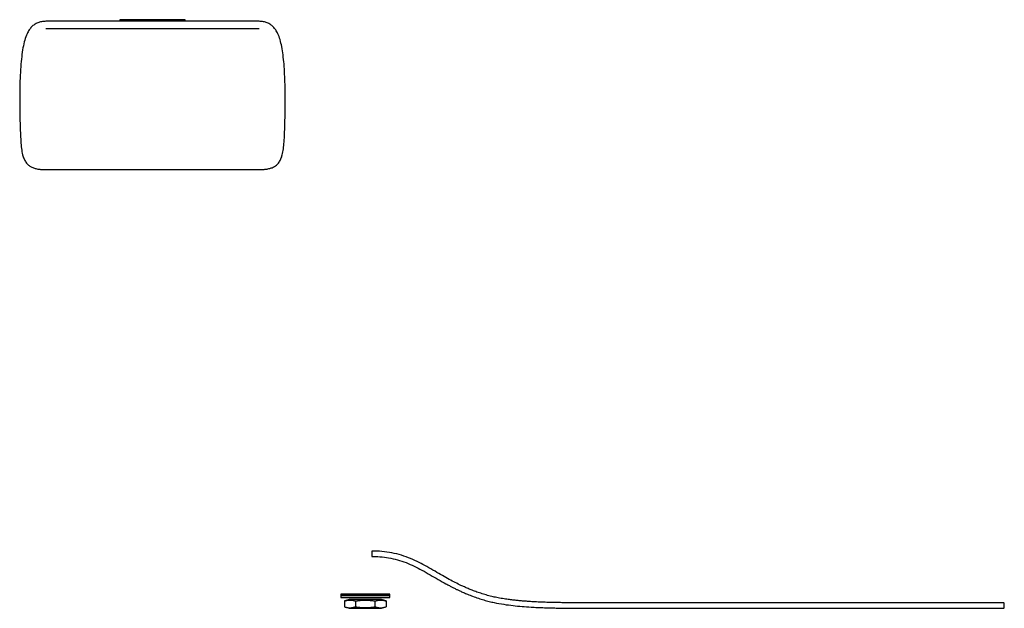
# Paper-space layout '_Inferior' of a CAD drawing. Header units: millimetres. Extents: x -227 to 676, y 0 to 540.
import ezdxf

# ---------------------------------------------------------------- set-up
doc = ezdxf.new("R2010")
doc.units = ezdxf.units.MM

psp = doc.layouts.new('_Inferior')

# ---------------------------------------------------------------- linework, layer by layer
at = {"color": 7, "linetype": 'Continuous', "lineweight": 25}
for p, q in [((-7.24, 538), (-202.76, 538)), ((-135, 539.51), (-135, 537.99)), ((-75, 537.99), (-75, 539.51)), ((-7.3, 531), (-202.7, 531)), ((-207.49, 402.3), (-2.51, 402.3)), ((67.5, 12.5), (67.5, 11.99)), ((67.5, 12), (112.5, 12)), ((67.5, 11.5), (67.5, 9.99)), ((67.5, 10), (112.5, 10)), ((112.5, 11.99), (112.5, 12.5)), ((112.5, 9.99), (112.5, 11.5)), ((75.15, 8.05), (70.88, 6.71)), ((70.88, 6.71), (70.88, 1.38)), ((70.88, 1.38), (75.15, 0.04)), ((104.87, 8.04), (75.13, 8.04)), ((80.94, 6.71), (80.94, 1.38)), ((99.06, 1.38), (99.06, 6.71)), ((109.12, 6.71), (104.85, 8.05)), ((104.85, 0.04), (109.12, 1.38)), ((109.12, 6.71), (109.12, 1.38))]:
    psp.add_line(p, q, dxfattribs=at)
for centre, start, end in [((68, 12.5), 90, 180.01851), ((68, 12), 180.01851, 270), ((112, 12.5), 0.01851, 90), ((112, 12), 270, 0.01851)]:
    psp.add_arc(centre, 0.5, start, end, dxfattribs=at)
for points, knots in [([(-202.76, 538), (-204.07, 537.93), (-206.58, 537.81), (-210.11, 536.81), (-213.2, 535.19), (-215.86, 532.92), (-218.11, 530.04), (-220.3, 526.01), (-222.23, 520.55), (-223.81, 513.5), (-224.97, 505.33), (-225.81, 496), (-226.35, 485.73), (-226.64, 474.81), (-226.69, 464.14), (-226.58, 454.03), (-226.37, 444.75), (-226.07, 436.16), (-225.73, 428.44), (-225.17, 421.66), (-224.23, 416.21), (-222.84, 411.97), (-221.09, 408.76), (-218.83, 406.28), (-216.17, 404.49), (-213.29, 403.32), (-210.79, 402.73), (-208.85, 402.43), (-207.95, 402.35), (-207.49, 402.3)], [0, 0, 0, 0, 0.025099, 0.047956, 0.069678, 0.091445, 0.114347, 0.139248, 0.178922, 0.224841, 0.27754, 0.336799, 0.404113, 0.47458, 0.545923, 0.608487, 0.668267, 0.723608, 0.773081, 0.816394, 0.853816, 0.878737, 0.901503, 0.923375, 0.942117, 0.962502, 0.982603, 0.991195, 1, 1, 1, 1]), ([(-75, 539.5), (-75, 539.5), (-75.16, 539.5), (-75.84, 539.5), (-76.38, 539.5), (-77.84, 539.5), (-78.77, 539.5), (-81.01, 539.5), (-82.32, 539.5), (-85.25, 539.5), (-86.87, 539.5), (-90.3, 539.5), (-92.11, 539.5), (-95.8, 539.5), (-97.68, 539.5), (-101.4, 539.5), (-103.23, 539.5), (-106.77, 539.5), (-108.6, 539.5), (-112.32, 539.5), (-114.2, 539.5), (-117.89, 539.5), (-119.7, 539.5), (-123.13, 539.5), (-124.75, 539.5), (-127.68, 539.5), (-128.99, 539.5), (-131.23, 539.5), (-132.16, 539.5), (-133.62, 539.5), (-134.16, 539.5), (-134.84, 539.5), (-135, 539.5), (-135, 539.5)], [0, 0, 0, 0, 0.0625, 0.0625, 0.125, 0.125, 0.1875, 0.1875, 0.25, 0.25, 0.3125, 0.3125, 0.375, 0.375, 0.4375, 0.4375, 0.5, 0.5, 0.5625, 0.5625, 0.625, 0.625, 0.6875, 0.6875, 0.75, 0.75, 0.8125, 0.8125, 0.875, 0.875, 0.9375, 0.9375, 1, 1, 1, 1]), ([(-2.51, 402.3), (-2.1, 402.34), (-1.27, 402.42), (0.15, 402.63), (2.12, 403.02), (4.43, 403.74), (6.75, 404.87), (8.98, 406.44), (11.09, 408.76), (12.84, 411.97), (14.2, 416.12), (15.12, 421.35), (15.69, 427.75), (16.02, 435.03), (16.32, 443.11), (16.54, 451.86), (16.67, 461.06), (16.67, 470.48), (16.52, 480.06), (16.18, 489.53), (15.6, 498.66), (14.76, 507.04), (13.61, 514.51), (12.09, 521), (10.23, 526.14), (8.11, 530.04), (5.86, 532.92), (3.2, 535.19), (0.11, 536.81), (-3.42, 537.81), (-5.93, 537.93), (-7.24, 538)], [0, 0, 0, 0, 0.007985, 0.015832, 0.027485, 0.046509, 0.062016, 0.07665, 0.09852, 0.121286, 0.146205, 0.181802, 0.22275, 0.2693, 0.32131, 0.377638, 0.436845, 0.497496, 0.558164, 0.620193, 0.679072, 0.733224, 0.78147, 0.823826, 0.860758, 0.885658, 0.908559, 0.930325, 0.952046, 0.974902, 1, 1, 1, 1]), ([(675.09, 5), (671.31, 5), (663.87, 5), (653.24, 5), (643.3, 5), (634.08, 5), (625.56, 5), (617.7, 5), (610.46, 5), (602.73, 5), (594.72, 5), (586.61, 5), (579.35, 5), (572.82, 5), (566.96, 5), (561.68, 5), (556.94, 5), (552.58, 5), (547.35, 5), (541.06, 5), (533.5, 5), (525.56, 5), (518.43, 5), (512.2, 5), (507.14, 5), (502.1, 5), (497.13, 5), (492.29, 5), (487.06, 5), (481.48, 5), (475.65, 5), (469.77, 5), (463.95, 5), (457.65, 5), (450.97, 5), (444, 5), (435.71, 5), (426.32, 5), (416.04, 5), (406.39, 5), (397.41, 5), (389.07, 5), (381.28, 5), (373.54, 5), (365.55, 5), (356.96, 5), (347.88, 5), (338.29, 5), (328.19, 5), (319.3, 5), (311.77, 5), (305.83, 5), (299.56, 5), (292.94, 5.01), (285.95, 5.03), (279.27, 5.07), (273.06, 5.13), (267.42, 5.21), (261.84, 5.33), (255.91, 5.48), (249.89, 5.7), (244.02, 5.99), (238.84, 6.31), (234.28, 6.65), (230.19, 7.02), (226.18, 7.44), (221.87, 7.97), (216.96, 8.69), (211.99, 9.56), (206.96, 10.62), (202.1, 11.83), (197.16, 13.28), (192.48, 14.85), (188.23, 16.44), (184.42, 18), (180.96, 19.51), (177.07, 21.31), (172.44, 23.59), (166.8, 26.57), (160.61, 30.03), (153.75, 34), (146.61, 38.12), (139.2, 42.1), (131.53, 45.68), (123.21, 48.76), (114.37, 51), (105.22, 52.3), (99.04, 52.43), (95.94, 52.5)], [0, 0, 0, 0, 0.015328, 0.030218, 0.044672, 0.058689, 0.07227, 0.085414, 0.098122, 0.110392, 0.128035, 0.14469, 0.160351, 0.175023, 0.188705, 0.201176, 0.212691, 0.22325, 0.233302, 0.251549, 0.270186, 0.289214, 0.30863, 0.318584, 0.328638, 0.33879, 0.346469, 0.354178, 0.361895, 0.369619, 0.377354, 0.385101, 0.392859, 0.40063, 0.411006, 0.421405, 0.431821, 0.44972, 0.467676, 0.485215, 0.501902, 0.517737, 0.532722, 0.546854, 0.562771, 0.579443, 0.596958, 0.615274, 0.633851, 0.652512, 0.661877, 0.671262, 0.680702, 0.69025, 0.699904, 0.709661, 0.717048, 0.724492, 0.731995, 0.739513, 0.749054, 0.757952, 0.766209, 0.773823, 0.780795, 0.787468, 0.795371, 0.804686, 0.815408, 0.82437, 0.834113, 0.843681, 0.852314, 0.860015, 0.866785, 0.872639, 0.878171, 0.887012, 0.896283, 0.906455, 0.917532, 0.929512, 0.940224, 0.951591, 0.963451, 0.975513, 0.987713, 1, 1, 1, 1]), ([(95.94, 52.5), (95.94, 52.5), (95.94, 52.45), (95.94, 52.2), (95.94, 52.01), (95.94, 51.52), (95.94, 51.23), (95.94, 50.61), (95.94, 50.29), (95.94, 49.71), (95.94, 49.39), (95.94, 48.77), (95.94, 48.48), (95.94, 47.99), (95.94, 47.8), (95.94, 47.55), (95.94, 47.5), (95.94, 47.5)], [0, 0, 0, 0, 0.125, 0.125, 0.25, 0.25, 0.375, 0.375, 0.5, 0.5, 0.625, 0.625, 0.75, 0.75, 0.875, 0.875, 1, 1, 1, 1]), ([(95.94, 47.5), (98.46, 47.45), (103.64, 47.36), (111.55, 46.4), (119.56, 44.62), (127.37, 41.96), (134.81, 38.69), (142.19, 34.87), (149.52, 30.68), (156.85, 26.42), (162.68, 23.14), (166.94, 20.85), (169.52, 19.5), (171.52, 18.48), (173.06, 17.72), (174.73, 16.9), (176.98, 15.84), (180.14, 14.4), (184.04, 12.73), (188.63, 10.93), (193.62, 9.17), (198.67, 7.61), (203.5, 6.31), (209.53, 4.93), (216.69, 3.63), (225.11, 2.49), (233.39, 1.68), (240.94, 1.15), (247.84, 0.79), (254.18, 0.54), (260.41, 0.36), (266.35, 0.23), (271.9, 0.15), (277.55, 0.09), (283.89, 0.04), (290.82, 0.02), (298.19, 0), (305.82, 0), (313.59, 0), (321.4, 0), (328.86, 0), (336.04, 0), (343.02, 0), (349.83, 0), (358.37, 0), (368.58, 0), (380.46, 0), (391.8, 0), (402.53, 0), (412.62, 0), (421.3, 0), (428.66, 0), (434.84, 0), (441.45, 0), (448.62, 0), (455.39, 0), (461.61, 0), (467.05, 0), (472.65, 0), (478.28, 0), (483.78, 0), (489, 0), (493.87, 0), (499.31, 0), (505.1, 0), (511.13, 0), (516.72, 0), (521.99, 0), (528.12, 0), (535.05, 0), (542.82, 0), (550.53, 0), (558.3, 0), (566.1, 0), (572.49, 0), (577.37, 0), (580.69, 0), (584.01, 0), (587.53, 0), (591.51, 0), (596.23, 0), (601.55, 0), (607.47, 0), (613.98, 0), (621.39, 0), (628.79, 0), (635.97, 0), (642.73, 0), (650.02, 0), (657.87, 0), (666.25, 0), (672.1, 0), (675.09, 0)], [0, 0, 0, 0, 0.0099831, 0.020546, 0.031556, 0.0424921, 0.0533396, 0.0641024, 0.0760598, 0.0878569, 0.0994563, 0.1047008, 0.1090552, 0.1124297, 0.1148226, 0.1168701, 0.12093, 0.1263645, 0.133174, 0.1413579, 0.1507735, 0.1601896, 0.1693193, 0.1781558, 0.1949561, 0.2106081, 0.2251193, 0.2386018, 0.2476418, 0.2568922, 0.2663486, 0.2735791, 0.2809248, 0.2883865, 0.2959647, 0.306249, 0.3167444, 0.3274509, 0.3405817, 0.3538316, 0.3670168, 0.3801351, 0.3931839, 0.4061672, 0.4190812, 0.4425791, 0.4658508, 0.4884798, 0.5079586, 0.5263943, 0.5437857, 0.5537306, 0.563802, 0.5742689, 0.5851346, 0.5963937, 0.6036345, 0.6110245, 0.6184531, 0.6258702, 0.6332764, 0.6406737, 0.6480629, 0.6554454, 0.6672347, 0.6789987, 0.690722, 0.7024036, 0.714043, 0.733346, 0.7525743, 0.7717795, 0.790962, 0.8099098, 0.8280065, 0.8354891, 0.8428071, 0.8499606, 0.8570428, 0.8651704, 0.8746694, 0.8855379, 0.8961723, 0.9078571, 0.9205916, 0.9343738, 0.944146, 0.9543845, 0.9650888, 0.9762596, 0.9878961, 1, 1, 1, 1]), ([(112.5, 12.5), (112.5, 12.5), (112.38, 12.5), (111.87, 12.5), (111.47, 12.5), (110.37, 12.5), (109.67, 12.5), (107.99, 12.5), (107.01, 12.5), (104.81, 12.5), (103.6, 12.5), (101.03, 12.5), (99.67, 12.5), (96.9, 12.5), (95.49, 12.5), (92.7, 12.5), (91.33, 12.5), (88.67, 12.5), (87.3, 12.5), (84.51, 12.5), (83.1, 12.5), (80.33, 12.5), (78.97, 12.5), (76.4, 12.5), (75.19, 12.5), (72.99, 12.5), (72.01, 12.5), (70.33, 12.5), (69.63, 12.5), (68.53, 12.5), (68.13, 12.5), (67.62, 12.5), (67.5, 12.5), (67.5, 12.5)], [0, 0, 0, 0, 0.0625, 0.0625, 0.125, 0.125, 0.1875, 0.1875, 0.25, 0.25, 0.3125, 0.3125, 0.375, 0.375, 0.4375, 0.4375, 0.5, 0.5, 0.5625, 0.5625, 0.625, 0.625, 0.6875, 0.6875, 0.75, 0.75, 0.8125, 0.8125, 0.875, 0.875, 0.9375, 0.9375, 1, 1, 1, 1]), ([(112.5, 11.5), (112.5, 11.5), (112.38, 11.5), (111.87, 11.5), (111.47, 11.5), (110.37, 11.5), (109.67, 11.5), (107.99, 11.5), (107.01, 11.5), (104.81, 11.5), (103.6, 11.5), (101.03, 11.5), (99.67, 11.5), (96.9, 11.5), (95.49, 11.5), (92.7, 11.5), (91.33, 11.5), (88.67, 11.5), (87.3, 11.5), (84.51, 11.5), (83.1, 11.5), (80.33, 11.5), (78.97, 11.5), (76.4, 11.5), (75.19, 11.5), (72.99, 11.5), (72.01, 11.5), (70.33, 11.5), (69.63, 11.5), (68.53, 11.5), (68.13, 11.5), (67.62, 11.5), (67.5, 11.5), (67.5, 11.5)], [0, 0, 0, 0, 0.0625, 0.0625, 0.125, 0.125, 0.1875, 0.1875, 0.25, 0.25, 0.3125, 0.3125, 0.375, 0.375, 0.4375, 0.4375, 0.5, 0.5, 0.5625, 0.5625, 0.625, 0.625, 0.6875, 0.6875, 0.75, 0.75, 0.8125, 0.8125, 0.875, 0.875, 0.9375, 0.9375, 1, 1, 1, 1]), ([(112, 13), (112, 13), (111.88, 13), (111.38, 13), (110.99, 13), (109.92, 13), (109.24, 13), (107.59, 13), (106.63, 13), (104.48, 13), (103.3, 13), (100.78, 13), (99.45, 13), (96.74, 13), (95.37, 13), (92.64, 13), (91.3, 13), (88.7, 13), (87.36, 13), (84.63, 13), (83.26, 13), (80.55, 13), (79.22, 13), (76.7, 13), (75.52, 13), (73.37, 13), (72.41, 13), (70.76, 13), (70.08, 13), (69.01, 13), (68.62, 13), (68.12, 13), (68, 13), (68, 13)], [0, 0, 0, 0, 0.0625, 0.0625, 0.125, 0.125, 0.1875, 0.1875, 0.25, 0.25, 0.3125, 0.3125, 0.375, 0.375, 0.4375, 0.4375, 0.5, 0.5, 0.5625, 0.5625, 0.625, 0.625, 0.6875, 0.6875, 0.75, 0.75, 0.8125, 0.8125, 0.875, 0.875, 0.9375, 0.9375, 1, 1, 1, 1]), ([(70.88, 6.71), (71.02, 6.75), (71.31, 6.84), (71.73, 6.96), (72.15, 7.07), (72.57, 7.17), (72.98, 7.26), (73.46, 7.35), (74.03, 7.44), (74.87, 7.53), (75.92, 7.58), (76.97, 7.53), (77.82, 7.43), (78.51, 7.33), (79.27, 7.17), (80.1, 6.97), (80.66, 6.8), (80.94, 6.71)], [0, 0, 0, 0, 0.04299, 0.085312, 0.127062, 0.168344, 0.209267, 0.249947, 0.313377, 0.376201, 0.501268, 0.625667, 0.688096, 0.751179, 0.832142, 0.91485, 1, 1, 1, 1]), ([(70.88, 1.38), (71.03, 1.33), (71.32, 1.24), (71.74, 1.12), (72.17, 1.01), (72.58, 0.92), (72.99, 0.83), (73.68, 0.7), (74.66, 0.57), (75.92, 0.51), (77.18, 0.57), (78.29, 0.72), (79.26, 0.91), (80.09, 1.12), (80.66, 1.29), (80.94, 1.38)], [0, 0, 0, 0, 0.043716, 0.086602, 0.128663, 0.169904, 0.210331, 0.249951, 0.377099, 0.501268, 0.624739, 0.751175, 0.830875, 0.913802, 1, 1, 1, 1]), ([(75.13, 0.04), (75.13, 0.04), (75.21, 0.04), (75.55, 0.04), (75.81, 0.04), (76.54, 0.04), (77, 0.04), (78.11, 0.04), (78.76, 0.04), (80.21, 0.04), (81.01, 0.04), (82.71, 0.04), (83.61, 0.04), (85.44, 0.04), (86.37, 0.04), (88.21, 0.04), (89.12, 0.04), (90.88, 0.04), (91.79, 0.04), (93.63, 0.04), (94.56, 0.04), (96.39, 0.04), (97.29, 0.04), (98.99, 0.04), (99.79, 0.04), (101.24, 0.04), (101.89, 0.04), (103, 0.04), (103.46, 0.04), (104.19, 0.04), (104.45, 0.04), (104.79, 0.04), (104.87, 0.04), (104.87, 0.04)], [0, 0, 0, 0, 0.0625, 0.0625, 0.125, 0.125, 0.1875, 0.1875, 0.25, 0.25, 0.3125, 0.3125, 0.375, 0.375, 0.4375, 0.4375, 0.5, 0.5, 0.5625, 0.5625, 0.625, 0.625, 0.6875, 0.6875, 0.75, 0.75, 0.8125, 0.8125, 0.875, 0.875, 0.9375, 0.9375, 1, 1, 1, 1]), ([(80.94, 6.71), (81.25, 6.76), (81.86, 6.84), (82.77, 6.96), (83.67, 7.07), (84.56, 7.16), (85.91, 7.28), (87.72, 7.39), (90, 7.44), (92.28, 7.39), (94.29, 7.27), (96.04, 7.1), (97.54, 6.93), (98.55, 6.78), (99.06, 6.71)], [0, 0, 0, 0, 0.051343, 0.101811, 0.15149, 0.200479, 0.24888, 0.375267, 0.500002, 0.624734, 0.751123, 0.832109, 0.91492, 1, 1, 1, 1]), ([(80.94, 1.38), (81.2, 1.34), (81.72, 1.26), (82.48, 1.16), (83.24, 1.07), (83.98, 0.99), (84.71, 0.91), (85.96, 0.8), (87.72, 0.69), (90, 0.65), (92.28, 0.69), (94.28, 0.82), (96.03, 0.98), (97.53, 1.16), (98.54, 1.3), (99.06, 1.38)], [0, 0, 0, 0, 0.04324, 0.085769, 0.127593, 0.168716, 0.209144, 0.248881, 0.375717, 0.500002, 0.624284, 0.751122, 0.831285, 0.914231, 1, 1, 1, 1]), ([(99.06, 6.71), (99.2, 6.75), (99.48, 6.84), (99.91, 6.96), (100.32, 7.07), (100.74, 7.17), (101.14, 7.26), (101.63, 7.35), (102.18, 7.43), (103.03, 7.53), (104.08, 7.58), (105.13, 7.53), (105.97, 7.44), (106.67, 7.33), (107.44, 7.17), (108.27, 6.97), (108.83, 6.8), (109.12, 6.71)], [0, 0, 0, 0, 0.04292, 0.08515, 0.126768, 0.16786, 0.208514, 0.248826, 0.311906, 0.374338, 0.498736, 0.623803, 0.686625, 0.750057, 0.831658, 0.914688, 1, 1, 1, 1]), ([(99.06, 1.38), (99.2, 1.33), (99.49, 1.24), (99.92, 1.12), (100.33, 1.01), (100.75, 0.92), (101.15, 0.83), (101.84, 0.7), (102.82, 0.57), (104.08, 0.51), (105.34, 0.57), (106.45, 0.72), (107.43, 0.91), (108.26, 1.12), (108.83, 1.29), (109.12, 1.38)], [0, 0, 0, 0, 0.04351, 0.086198, 0.128068, 0.169127, 0.209378, 0.248829, 0.375263, 0.498736, 0.622902, 0.750053, 0.830097, 0.913398, 1, 1, 1, 1]), ([(675.09, 0.04), (675.11, 0.03), (675.16, -0.01), (675.24, 0.12), (675.33, 0.32), (675.41, 0.63), (675.49, 1.11), (675.56, 1.85), (675.57, 2.66), (675.54, 3.3), (675.5, 3.77), (675.44, 4.18), (675.35, 4.62), (675.23, 4.96), (675.13, 4.96), (675.09, 4.96)], [0, 0, 0, 0, 0.038509, 0.103033, 0.168926, 0.234819, 0.299343, 0.419205, 0.539067, 0.603591, 0.669484, 0.735377, 0.799901, 0.919763, 1, 1, 1, 1])]:
    psp.add_open_spline(points, degree=3, knots=knots, dxfattribs=at)

doc.saveas('drawing.dxf')
